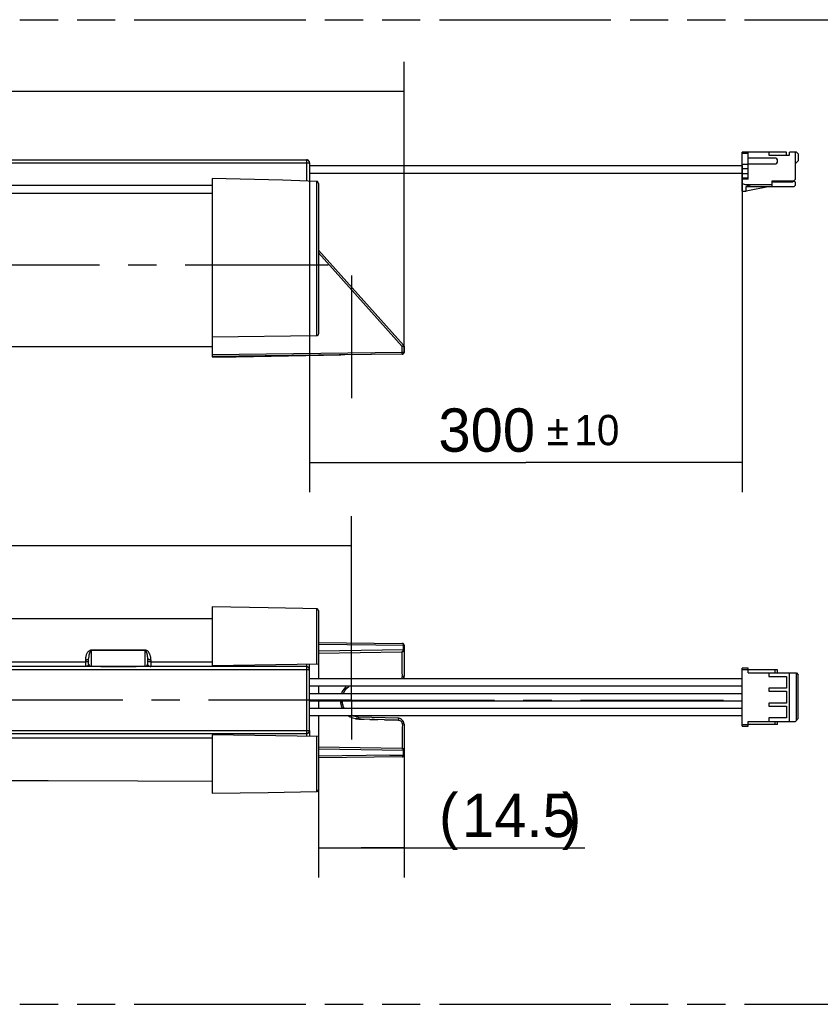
# Model space of a CAD drawing. Header units: millimetres. Extents: x 0 to 210, y 0 to 297.
# Tile 4 of 13: x 90 to 131, y 132 to 182. Entities that reach past the tile are written whole.
import ezdxf
from ezdxf.enums import TextEntityAlignment as Align

# ---------------------------------------------------------------- set-up
doc = ezdxf.new("R2010")
doc.units = ezdxf.units.MM
doc.header["$LTSCALE"] = 19.36
doc.linetypes.add('CENTER', pattern=[0.6, 0.375, -0.075, 0.075, -0.075])
doc.linetypes.add('PHANTOM', pattern=[0.8, 0.45, -0.05, 0.1, -0.05, 0.1, -0.05])
doc.layers.get('0').update_dxf_attribs({"linetype": 'CONTINUOUS'})
for name, color, linetype in [('DEFAULT_3', 7, 'PHANTOM'), ('Z_AXIS', 7, 'CONTINUOUS'), ('Z_DIM_2D', 7, 'CONTINUOUS')]:
    doc.layers.add(name, color=color, linetype=linetype)
doc.styles.add('TEXTSTYLE_3', font='tridonic-metric-print-light.otf')
doc.styles.add('TEXTSTYLE_4', font='gdt', dxfattribs={"width": 0.7})
doc.dimstyles.new('DIMSTYLE_10', dxfattribs={"dimtxt": 2.2, "dimasz": 3.5, "dimexe": 1.5, "dimexo": 0, "dimgap": 0.55, "dimtad": 1, "dimdec": 4, "dimlfac": 3.333333, "dimdsep": 46, "dimtxsty": 'TEXTSTYLE_3', "dimblk": '_FILLED', "dimblk1": '_FILLED', "dimblk2": '_FILLED', "dimcen": 0.09, "dimclrt": 5, "dimadec": 4, "dimazin": 2, "dimtol": 1, "dimtp": 10, "dimtm": 10, "dimtfac": 1, "dimtdec": 4, "dimtofl": 0, "dimtmove": 0, "dimatfit": 3, "dimldrblk": '_FILLED', "dimfxl": 0, "dimtolj": 1, "dimarcsym": 0})
doc.dimstyles.new('DIMSTYLE_2', dxfattribs={"dimtxt": 2.2, "dimasz": 3.5, "dimexe": 1.5, "dimexo": 0, "dimgap": 0.55, "dimtad": 1, "dimdec": 1, "dimlfac": 3.333333, "dimdsep": 46, "dimtxsty": 'TEXTSTYLE_3', "dimblk": '_FILLED', "dimblk1": '_FILLED', "dimblk2": '_FILLED', "dimcen": 0.09, "dimclrt": 5, "dimadec": 4, "dimazin": 2, "dimtol": 1, "dimtp": 3, "dimtm": 3, "dimtfac": 1, "dimtdec": 1, "dimtofl": 0, "dimtmove": 0, "dimatfit": 3, "dimldrblk": '_FILLED', "dimfxl": 0, "dimtolj": 1, "dimarcsym": 0})
doc.dimstyles.new('DIMSTYLE_6', dxfattribs={"dimtxt": 2.2, "dimasz": 3.5, "dimexe": 1.5, "dimexo": 0, "dimgap": 0.55, "dimtad": 1, "dimdec": 1, "dimlfac": 3.333333, "dimdsep": 46, "dimtxsty": 'TEXTSTYLE_3', "dimblk": '_FILLED', "dimblk1": '_FILLED', "dimblk2": '_FILLED', "dimcen": 0.09, "dimclrt": 5, "dimadec": 4, "dimazin": 2, "dimtp": 10, "dimtm": 10, "dimtfac": 1, "dimtdec": 1, "dimtofl": 0, "dimtmove": 0, "dimatfit": 3, "dimldrblk": '_FILLED', "dimfxl": 0, "dimtolj": 1, "dimarcsym": 0})
doc.dimstyles.new('DIMSTYLE_9', dxfattribs={"dimtxt": 2.2, "dimasz": 3.5, "dimexe": 1.5, "dimexo": 0, "dimgap": 0.55, "dimtad": 1, "dimdec": 4, "dimlfac": 3.333333, "dimdsep": 46, "dimtxsty": 'TEXTSTYLE_3', "dimblk": '_FILLED', "dimblk1": '_FILLED', "dimblk2": '_FILLED', "dimcen": 0.09, "dimclrt": 5, "dimadec": 4, "dimazin": 2, "dimtol": 1, "dimtp": 3, "dimtm": 3, "dimtfac": 1, "dimtdec": 4, "dimtofl": 0, "dimtmove": 0, "dimatfit": 3, "dimldrblk": '_FILLED', "dimfxl": 0, "dimtolj": 1, "dimarcsym": 0})

# ---------------------------------------------------------------- blocks, each defined once
blk = doc.blocks.new('*D3')
at = {"layer": 'Z_DIM_2D', "color": 2, "linetype": 'Continuous', "transparency": 16777216}
for p, q in [((62.105, 147.777), (62.105, 157.111)), ((107.105, 149.497), (107.105, 157.111)), ((62.105, 155.611), (84.605, 155.611)), ((107.105, 155.611), (84.605, 155.611))]:
    blk.add_line(p, q, dxfattribs=at)
at = {"layer": 'Z_DIM_2D', "color": 5, "linetype": 'Continuous', "transparency": 16777216}
for s, height, style, p in [('150', 2.2, 'TEXTSTYLE_3', (83.157, 156.161)), ('`', 1.54, 'TEXTSTYLE_4', (86.399, 156.491)), ('3', 1.54, 'TEXTSTYLE_3', (87.846, 156.491))]:
    blk.add_text(s, height=height, dxfattribs=dict(at, style=style)).set_placement(p, align=Align.CENTER)
blk = doc.blocks.new('_FILLED')
at = {"color": 0, "linetype": 'ByBlock'}
blk.add_solid([(0, 0), (-1, 0.125), (-1, -0.125)], dxfattribs=at)
blk = doc.blocks.new('_NONE')
blk = doc.blocks.new('*D7')
at = {"layer": 'Z_DIM_2D', "color": 2, "linetype": 'Continuous', "transparency": 16777216}
for p, q in [((109.769, 145.228), (109.769, 138.773)), ((105.419, 143.236), (105.419, 138.773)), ((105.419, 140.273), (107.594, 140.273)), ((109.769, 140.273), (107.594, 140.273)), ((107.594, 140.273), (118.948, 140.273))]:
    blk.add_line(p, q, dxfattribs=at)
at = {"layer": 'Z_DIM_2D', "color": 5, "linetype": 'Continuous', "transparency": 16777216, "style": 'TEXTSTYLE_3'}
for s, p in [('(', (111.545, 140.823)), ('14.5', (112.712, 140.823)), (')', (117.781, 140.823))]:
    blk.add_text(s, height=2.2, dxfattribs=at).set_placement(p)
blk = doc.blocks.new('*D10')
at = {"layer": 'Z_DIM_2D', "color": 2, "linetype": 'Continuous', "transparency": 16777216}
for p, q in [((59.969, 165.44), (59.969, 180.192)), ((109.769, 165.44), (109.769, 180.192)), ((59.969, 178.692), (84.869, 178.692)), ((109.769, 178.692), (84.869, 178.692))]:
    blk.add_line(p, q, dxfattribs=at)
at = {"layer": 'Z_DIM_2D', "color": 5, "linetype": 'Continuous', "transparency": 16777216}
for s, height, style, p in [('164.5', 2.2, 'TEXTSTYLE_3', (83.421, 179.242)), ('`', 1.54, 'TEXTSTYLE_4', (87.715, 179.572)), ('3', 1.54, 'TEXTSTYLE_3', (89.163, 179.572))]:
    blk.add_text(s, height=height, dxfattribs=dict(at, style=style)).set_placement(p, align=Align.CENTER)
blk = doc.blocks.new('*D12')
at = {"layer": 'Z_DIM_2D', "color": 2, "linetype": 'Continuous', "transparency": 16777216}
for p, q in [((104.969, 174.925), (104.969, 158.341)), ((126.934, 174.925), (126.934, 158.341)), ((104.969, 159.841), (115.951, 159.841)), ((126.934, 159.841), (115.951, 159.841))]:
    blk.add_line(p, q, dxfattribs=at)
at = {"layer": 'Z_DIM_2D', "color": 5, "linetype": 'Continuous', "transparency": 16777216}
for s, height, style, p in [('300', 2.2, 'TEXTSTYLE_3', (113.965, 160.391)), ('`', 1.54, 'TEXTSTYLE_4', (117.57, 160.721)), ('10', 1.54, 'TEXTSTYLE_3', (119.556, 160.721))]:
    blk.add_text(s, height=height, dxfattribs=dict(at, style=style)).set_placement(p, align=Align.CENTER)

msp = doc.modelspace()

# ---------------------------------------------------------------- linework, layer by layer
at = {"color": 7, "linetype": 'Continuous'}
for p, q in [((129.183659, 175.606007), (126.933659, 175.606007)), ((126.933659, 173.626007), (126.933659, 175.606007)), ((127.233659, 174.226007), (127.233659, 175.606007)), ((128.283659, 175.606007), (128.283659, 175.456007)), ((129.183659, 175.456007), (129.183659, 175.606007)), ((129.693659, 175.606007), (129.333659, 175.606007)), ((129.333659, 175.456007), (129.333659, 175.606007)), ((129.633659, 174.226007), (129.633659, 175.606007)), ((129.783659, 175.516007), (129.693659, 175.606007)), ((129.783659, 175.516007), (129.783659, 175.156007)), ((64.91858, 175.217652), (104.81858, 175.217652)), ((104.839052, 175.21548), (104.81858, 175.217652)), ((104.844515, 175.21433), (104.826141, 175.216684)), ((104.863841, 175.207264), (104.844515, 175.21433)), ((104.868945, 175.205601), (104.865617, 175.207091)), ((104.871009, 175.204629), (104.868945, 175.205601)), ((104.870875, 175.204692), (104.870804, 175.204726)), ((104.871009, 175.204629), (104.871806, 175.204244)), ((104.96858, 175.067652), (104.968342, 175.074468)), ((104.96858, 175.067652), (104.96858, 174.131238)), ((128.583659, 175.306007), (127.233659, 175.306007)), ((127.233659, 175.006007), (128.583659, 175.006007)), ((128.283659, 175.456007), (129.333659, 175.456007)), ((129.783659, 175.156007), (129.633659, 175.030142)), ((104.96858, 174.925142), (126.933659, 174.925142)), ((104.96858, 174.535142), (126.933659, 174.535142)), ((127.233659, 174.976007), (126.933659, 174.976007)), ((127.233659, 174.751007), (126.933659, 174.751007)), ((126.933659, 174.526007), (127.233659, 174.526007)), ((127.233659, 174.226007), (126.933659, 174.226007)), ((126.933659, 174.016007), (127.383659, 173.866007)), ((128.433659, 174.136007), (128.433659, 173.866007)), ((129.483659, 174.076007), (128.433659, 174.076007)), ((129.483659, 174.076007), (129.518144, 174.110484)), ((129.518144, 174.110484), (129.534481, 174.126898)), ((129.534481, 174.126898), (129.633659, 174.226007)), ((129.558659, 174.151007), (129.633659, 174.076007)), ((129.633659, 173.926007), (129.633659, 174.076007)), ((126.933659, 173.626007), (127.143659, 173.626007)), ((127.113659, 173.956007), (128.433659, 173.956007)), ((128.343659, 173.866007), (127.143659, 173.626007)), ((127.143659, 173.866007), (129.573659, 173.866007)), ((127.143659, 173.626007), (127.143659, 173.866007)), ((129.633659, 173.926007), (129.573659, 173.866007)), ((100.01858, 151.90794), (69.71858, 151.90794)), ((95.233644, 150.299139), (93.90458, 150.293376)), ((96.142927, 150.296565), (95.233644, 150.299139)), ((96.60458, 150.293376), (96.142927, 150.296565)), ((93.675964, 149.50057), (93.66315, 149.492807)), ((93.687123, 149.508606), (93.666965, 149.494961)), ((93.746057, 149.584763), (93.735792, 149.56377)), ((93.752405, 149.605722), (93.746057, 149.584763)), ((93.751508, 149.602227), (93.748014, 149.590011)), ((93.75458, 149.626197), (93.752405, 149.605722)), ((93.754579, 149.626443), (93.75458, 149.898724)), ((93.75467, 149.909596), (93.75458, 149.898724)), ((93.77265, 149.562391), (93.776951, 149.555784)), ((93.852074, 149.501104), (93.86333, 149.498159)), ((96.658927, 149.500975), (96.673629, 149.507226)), ((96.754457, 149.621252), (96.754647, 149.629781)), ((96.75458, 149.626197), (96.75458, 149.898736)), ((96.757875, 149.600268), (96.75458, 149.626197)), ((96.754647, 149.629781), (96.754683, 149.630613)), ((96.85231, 149.489099), (96.826562, 149.504469)), ((104.96858, 146.227682), (104.96858, 149.618342)), ((104.81858, 149.476197), (64.91858, 149.476197)), ((93.602148, 149.476229), (93.599666, 149.476329)), ((93.62506, 149.478373), (93.60458, 149.476197)), ((93.625241, 149.478413), (93.614662, 149.476741)), ((93.646008, 149.484718), (93.62506, 149.478373)), ((93.63741, 149.481637), (93.625241, 149.478413)), ((93.650335, 149.486517), (93.63741, 149.481637)), ((93.666965, 149.494961), (93.646008, 149.484718)), ((93.86333, 149.498159), (93.875365, 149.495872)), ((96.878643, 149.479495), (96.85231, 149.489099)), ((96.878602, 149.479499), (96.90458, 149.476197)), ((96.90458, 149.476197), (96.906615, 149.476219)), ((104.839052, 149.474024), (104.81858, 149.476197)), ((104.844566, 149.472894), (104.826085, 149.475243)), ((104.870887, 149.463321), (104.844566, 149.472894)), ((104.88072, 149.4582), (104.871219, 149.463124)), ((104.896646, 149.447977), (104.871219, 149.463124)), ((104.916876, 149.43121), (104.904212, 149.442262)), ((104.965281, 149.352168), (104.955715, 149.378481)), ((104.96858, 149.326197), (104.965281, 149.352168)), ((127.233659, 149.39694), (126.933659, 149.39694)), ((126.933659, 146.45694), (126.933659, 149.39694)), ((127.233659, 149.15694), (127.233659, 149.39694)), ((128.733659, 149.30694), (127.233659, 149.30694)), ((127.233659, 149.15694), (129.693659, 149.15694)), ((128.283659, 149.15694), (128.283659, 148.97694)), ((128.733659, 149.15694), (128.733659, 149.30694)), ((129.333659, 146.69694), (129.333659, 149.15694)), ((129.693659, 149.15694), (129.783659, 149.06694)), ((129.693659, 146.75694), (129.693659, 149.15694)), ((129.783659, 146.84694), (129.783659, 149.06694)), ((104.96858, 148.87194), (126.933659, 148.87194)), ((128.283659, 148.97694), (129.183659, 148.97694)), ((129.183659, 148.97694), (129.183659, 148.37694)), ((126.933659, 148.48194), (104.96858, 148.48194)), ((104.96858, 148.12194), (126.933659, 148.12194)), ((129.183659, 148.37694), (128.283659, 148.37694)), ((128.283659, 148.37694), (128.283659, 148.22694)), ((128.283659, 148.22694), (129.183659, 148.22694)), ((129.183659, 148.22694), (129.183659, 147.62694)), ((126.933659, 147.73194), (104.96858, 147.73194)), ((129.183659, 147.62694), (128.283659, 147.62694)), ((128.283659, 147.62694), (128.283659, 147.47694)), ((104.96858, 147.37194), (126.933659, 147.37194)), ((128.283659, 147.47694), (129.183659, 147.47694)), ((129.183659, 147.47694), (129.183659, 146.87694)), ((126.933659, 146.98194), (104.96858, 146.98194)), ((127.233659, 146.69694), (129.633659, 146.69694)), ((127.233659, 146.45694), (127.233659, 146.69694)), ((128.733659, 146.54694), (127.233659, 146.54694)), ((129.183659, 146.87694), (128.283659, 146.87694)), ((128.283659, 146.87694), (128.283659, 146.69694)), ((128.733659, 146.54694), (128.733659, 146.69694)), ((129.783659, 146.84694), (129.633659, 146.69694)), ((64.91858, 146.077682), (104.81858, 146.077682)), ((104.874559, 146.092474), (104.876553, 146.093509)), ((104.876553, 146.093509), (104.878999, 146.09483)), ((104.878246, 146.094418), (104.879391, 146.095047)), ((104.879391, 146.095047), (104.881773, 146.096393)), ((104.892513, 146.103111), (104.879672, 146.095202)), ((104.881773, 146.096393), (104.884708, 146.098128)), ((104.885242, 146.098444), (104.889482, 146.101105)), ((104.888942, 146.100756), (104.892513, 146.103111)), ((104.96526, 146.201744), (104.968552, 146.225355)), ((104.96858, 146.227682), (104.965446, 146.203082)), ((104.968552, 146.225355), (104.96858, 146.227682)), ((104.96858, 146.177514), (104.96858, 145.935537)), ((126.933659, 146.45694), (127.233659, 146.45694)), ((86.776648, 143.696187), (91.695162, 143.690887)), ((91.695162, 143.690887), (96.247789, 143.680633)), ((96.247789, 143.680633), (100.01858, 143.668201))]:
    msp.add_line(p, q, dxfattribs=at)
at = {"color": 9, "linetype": 'Continuous'}
for p, q in [((126.933659, 175.546007), (127.233659, 175.546007)), ((64.76858, 175.067652), (104.96858, 175.067652)), ((104.81858, 175.217652), (104.81858, 174.136249)), ((105.330151, 174.119159), (105.330151, 166.277443)), ((127.233659, 174.286007), (126.933659, 174.286007)), ((129.543659, 174.136007), (128.433659, 174.136007)), ((100.01858, 173.912214), (69.71858, 173.912214)), ((91.527924, 173.505272), (78.227932, 173.505277)), ((100.01858, 173.510495), (91.527924, 173.505272)), ((84.887043, 165.741855), (100.01858, 165.738231)), ((109.679679, 165.737296), (109.703258, 165.758516)), ((109.76858, 165.737296), (109.679679, 165.737296)), ((109.703258, 165.758516), (109.725094, 165.778347)), ((109.725094, 165.778347), (109.740342, 165.79233)), ((109.740342, 165.79233), (109.744317, 165.796029)), ((109.744317, 165.796029), (109.745641, 165.797319)), ((109.723168, 165.439985), (109.756547, 165.43985)), ((109.756547, 165.43985), (109.76858, 165.439723)), ((105.33015, 152.412853), (105.330156, 149.624654)), ((105.41858, 150.621776), (108.329089, 150.582273)), ((108.329089, 150.582273), (109.74563, 150.568908)), ((109.691465, 150.656918), (109.679679, 150.658901)), ((109.745343, 150.406142), (109.74563, 150.568908)), ((109.757834, 150.56887), (109.74563, 150.568908)), ((109.765797, 150.568889), (109.757834, 150.56887)), ((109.76858, 150.568908), (109.767873, 150.568902)), ((93.90458, 149.476197), (93.90458, 150.333156)), ((93.90458, 150.333156), (96.60458, 150.333156)), ((96.60458, 150.333156), (96.60458, 149.476197)), ((96.753776, 150.260649), (96.76885, 150.244986)), ((109.752256, 150.325615), (105.41858, 150.257562)), ((109.744678, 150.309841), (109.745641, 150.325537)), ((109.745641, 150.325537), (109.745343, 150.406142)), ((69.71858, 149.715072), (93.60458, 149.715072)), ((93.60458, 149.476197), (93.60458, 149.824396)), ((93.751283, 149.885875), (93.75458, 149.898724)), ((96.763059, 149.878185), (96.773321, 149.86778)), ((96.90458, 149.824396), (96.90458, 149.476197)), ((96.90458, 149.715072), (100.01858, 149.715072)), ((104.81858, 149.615724), (104.818579, 145.938155)), ((64.76858, 149.326197), (104.96858, 149.326197)), ((126.933659, 149.33694), (127.233659, 149.33694)), ((128.583659, 149.30694), (128.583659, 149.15694)), ((109.679965, 148.99919), (109.76858, 148.999186)), ((109.475873, 146.780602), (109.475497, 146.764637)), ((109.476031, 146.854654), (109.476432, 146.85459)), ((109.476433, 146.85459), (109.476063, 146.854652)), ((109.76858, 146.554693), (109.679978, 146.554691)), ((127.233659, 146.51694), (126.933659, 146.51694)), ((128.583659, 146.69694), (128.583659, 146.54694)), ((64.76858, 146.227682), (104.96858, 146.227682)), ((100.01858, 145.841103), (84.879097, 145.844509)), ((105.330151, 145.929226), (105.330142, 143.14108)), ((105.41858, 145.296317), (109.745641, 145.228356)), ((109.731869, 145.28311), (109.72584, 145.292532)), ((109.744544, 145.108951), (109.744407, 145.149262)), ((109.745641, 144.984971), (109.744544, 145.108951)), ((109.768437, 145.228342), (109.767731, 145.22816)), ((109.038341, 144.979405), (105.41858, 144.932104)), ((109.038341, 144.979405), (109.752215, 144.985001)), ((109.740342, 144.953165), (109.744317, 144.969103)), ((109.744317, 144.969103), (109.745641, 144.984971)), ((109.767876, 144.984977), (109.76858, 144.984971))]:
    msp.add_line(p, q, dxfattribs=at)
at = {"color": 6, "linetype": 'Continuous'}
for p, q in [((105.41858, 174.020175), (105.41858, 166.393552)), ((109.744466, 165.798678), (105.41858, 170.631691)), ((109.679679, 165.737296), (105.41858, 170.497972)), ((105.330151, 166.277443), (100.01858, 166.210754)), ((109.744432, 165.798716), (109.744714, 165.798383)), ((109.745641, 165.797319), (109.744544, 165.798591)), ((109.744714, 165.798383), (109.745641, 165.797319)), ((109.746079, 165.796865), (109.74534, 165.797706)), ((109.745641, 165.797319), (109.752334, 165.788746)), ((109.752334, 165.788746), (109.757844, 165.779531)), ((109.766064, 165.757655), (109.766898, 165.753872)), ((109.767876, 165.747946), (109.76858, 165.737296)), ((109.768461, 165.743308), (109.768373, 165.74448)), ((109.76858, 165.737296), (109.76858, 165.439723)), ((100.01858, 165.321684), (109.679679, 165.439727)), ((108.114732, 165.330843), (100.01858, 165.231691)), ((100.01858, 165.205226), (100.18382, 165.206593)), ((100.18382, 165.206593), (101.252945, 165.218282)), ((101.252945, 165.218282), (106.565277, 165.306091)), ((109.67774, 165.349612), (106.479019, 165.304563)), ((109.675633, 165.349531), (109.68094, 165.349745)), ((109.676327, 165.349571), (109.675633, 165.349531)), ((109.678548, 165.349759), (109.676327, 165.349571)), ((109.677774, 165.349614), (109.679465, 165.34967)), ((109.679541, 165.349673), (109.679777, 165.349687)), ((109.679679, 165.349729), (109.695536, 165.351714)), ((109.691976, 165.350777), (109.697095, 165.351757)), ((109.697095, 165.351757), (109.706139, 165.354319)), ((109.741846, 165.377093), (109.756527, 165.39622)), ((109.758494, 165.399704), (109.760783, 165.404366)), ((109.766755, 165.42392), (109.767251, 165.426268)), ((109.766942, 165.4234), (109.76858, 165.439723)), ((109.768345, 165.433482), (109.768457, 165.435191)), ((102.863672, 152.462768), (100.01858, 152.506722)), ((100.01858, 152.506722), (100.01858, 149.53194)), ((105.41858, 152.323169), (105.41858, 148.87194)), ((105.41858, 150.710963), (109.679679, 150.658901)), ((109.695493, 150.656877), (109.679679, 150.658901)), ((109.697628, 150.65633), (109.69093, 150.65783)), ((109.711337, 150.651284), (109.696805, 150.656413)), ((109.711767, 150.651082), (109.709664, 150.652044)), ((109.726751, 150.642257), (109.711621, 150.651118)), ((109.716496, 150.648664), (109.719289, 150.647101)), ((109.727647, 150.641617), (109.721658, 150.645665)), ((109.740749, 150.630322), (109.726945, 150.642092)), ((109.752513, 150.616179), (109.741035, 150.629977)), ((109.764993, 150.591224), (109.761269, 150.600882)), ((109.76858, 150.568908), (109.766919, 150.583274)), ((109.76858, 150.568908), (109.76858, 148.999186)), ((105.41858, 150.168604), (109.647505, 150.235038)), ((109.680425, 149.449917), (109.679994, 150.238782)), ((109.76806, 150.315459), (109.76858, 150.325537)), ((100.01858, 149.53194), (105.41858, 149.626197)), ((109.6798, 149.211358), (109.680425, 149.449917)), ((109.754295, 148.915037), (109.736426, 148.87194)), ((109.765009, 148.957928), (109.754293, 148.91505)), ((109.76858, 148.999186), (109.765101, 148.958991)), ((105.41858, 148.48194), (105.41858, 148.12194)), ((105.41858, 147.73194), (105.41858, 147.37194)), ((106.622202, 147.73194), (106.629127, 147.644164)), ((106.629127, 147.644164), (106.632839, 147.622411)), ((106.659927, 147.514105), (106.629132, 147.644159)), ((106.632839, 147.622411), (106.631141, 147.63195)), ((106.632839, 147.622411), (106.65992, 147.514114)), ((106.576776, 147.480174), (106.621884, 147.37194)), ((105.41858, 146.98194), (105.41858, 143.230342)), ((107.207455, 146.95515), (107.145673, 146.98194)), ((107.167814, 146.870666), (107.31265, 146.835699)), ((107.336326, 146.920989), (107.207455, 146.95515)), ((107.296149, 146.834422), (107.319507, 146.83549)), ((107.300665, 146.833975), (107.296604, 146.834375)), ((107.314471, 146.832682), (107.300665, 146.833975)), ((107.319507, 146.83549), (107.312136, 146.832727)), ((107.31265, 146.835699), (107.319348, 146.834549)), ((107.328954, 146.831402), (107.314471, 146.832682)), ((107.319348, 146.834549), (107.464947, 146.817298)), ((107.349692, 146.82967), (107.328954, 146.831402)), ((107.336319, 146.92099), (107.465887, 146.907238)), ((107.425821, 146.909289), (107.336326, 146.920989)), ((107.371516, 146.82795), (107.349692, 146.82967)), ((107.399052, 146.825907), (107.371516, 146.82795)), ((107.432816, 146.823564), (107.399052, 146.825907)), ((107.470122, 146.821153), (107.432816, 146.823564)), ((107.464947, 146.817298), (107.603541, 146.810759)), ((109.476432, 146.85459), (107.465887, 146.907238)), ((107.471899, 146.907107), (107.466487, 146.907223)), ((107.515702, 146.818425), (107.470122, 146.821153)), ((107.548918, 146.816583), (107.515702, 146.818425)), ((107.591637, 146.81467), (107.548918, 146.816583)), ((108.034367, 146.797097), (107.591637, 146.81467)), ((107.603541, 146.810759), (107.743975, 146.807145)), ((108.269928, 146.791064), (108.138342, 146.794666)), ((108.780456, 146.78098), (108.429552, 146.787415)), ((109.491564, 146.853696), (109.476432, 146.85459)), ((109.517655, 146.849934), (109.491564, 146.853696)), ((109.512764, 146.850864), (109.503654, 146.852315)), ((109.524039, 146.848619), (109.512764, 146.850864)), ((109.558524, 146.838712), (109.518233, 146.849775)), ((109.536921, 146.845457), (109.524039, 146.848619)), ((109.551405, 146.841145), (109.538164, 146.845087)), ((109.566745, 146.835699), (109.551405, 146.841145)), ((109.552332, 146.840816), (109.558524, 146.838712)), ((109.76858, 146.554693), (109.76858, 144.984971)), ((105.41858, 145.927682), (100.01858, 146.02194)), ((100.01858, 146.02194), (100.01858, 143.047165)), ((109.67987, 145.936461), (109.679993, 145.315098)), ((109.647505, 145.318842), (105.41858, 145.385275)), ((109.720145, 145.303796), (109.7124, 145.306423)), ((109.767864, 145.238113), (109.768437, 145.228342)), ((109.768576, 145.228991), (109.76858, 145.228114)), ((109.679679, 144.894978), (105.41858, 144.842916)), ((109.695772, 144.897069), (109.679679, 144.894978)), ((109.695801, 144.897029), (109.691356, 144.896098)), ((109.711792, 144.902803), (109.695772, 144.897069)), ((109.765505, 144.962525), (109.76858, 144.984971)), ((100.01858, 143.047165), (102.8636, 143.094197)), ((102.8636, 143.094197), (105.330142, 143.14108))]:
    msp.add_line(p, q, dxfattribs=at)
at = {"color": 7, "linetype": 'Continuous'}
for points in [[(104.949783, 175.130113), (104.936102, 175.150305), (104.919694, 175.16887), (104.901127, 175.185256), (104.880964, 175.198901), (104.859998, 175.209141), (104.839052, 175.21548)], [(104.892385, 175.192403), (104.890309, 175.193774), (104.888405, 175.194996), (104.886649, 175.196092), (104.885031, 175.197076), (104.883534, 175.197966), (104.882148, 175.198771), (104.880861, 175.199504), (104.879664, 175.200172), (104.878548, 175.200783), (104.877506, 175.201344), (104.87653, 175.201861), (104.875615, 175.202338), (104.874755, 175.202779), (104.873946, 175.203189), (104.873166, 175.203578)], [(104.945623, 175.138132), (104.939291, 175.147362), (104.933058, 175.155397), (104.927089, 175.162324), (104.921822, 175.167916), (104.917138, 175.172529), (104.913009, 175.176344), (104.909321, 175.179568), (104.905888, 175.182421), (104.902736, 175.184924), (104.89981, 175.18715), (104.897118, 175.189119), (104.894649, 175.19086)], [(104.962559, 175.10306), (104.959738, 175.110822), (104.956008, 175.119415), (104.951358, 175.128508), (104.945623, 175.138132)], [(104.96858, 175.067652), (104.966404, 175.088139), (104.960054, 175.109108), (104.949783, 175.130113)], [(104.96741, 175.082943), (104.966239, 175.089446), (104.964697, 175.095902)], [(93.797465, 150.166041), (93.792035, 150.149488), (93.786728, 150.13191), (93.781651, 150.113523), (93.776841, 150.094255), (93.772335, 150.073966), (93.768211, 150.052626), (93.764559, 150.03022), (93.761399, 150.006474), (93.75877, 149.981735), (93.756649, 149.955421), (93.755147, 149.9271), (93.75467, 149.909596)], [(93.855549, 150.269934), (93.846821, 150.259593), (93.838606, 150.248729), (93.830636, 150.236861), (93.823162, 150.224344), (93.816016, 150.210974), (93.809369, 150.196847), (93.803233, 150.181927), (93.797465, 150.166041)], [(93.90458, 150.293376), (93.889686, 150.291638), (93.876578, 150.286811), (93.865345, 150.27938), (93.855549, 150.269934)], [(96.712274, 150.164632), (96.706518, 150.180702), (96.700529, 150.195373), (96.694192, 150.20893), (96.687464, 150.221831), (96.680389, 150.23424), (96.672536, 150.246518), (96.663542, 150.258557), (96.653207, 150.2702), (96.642186, 150.280401), (96.630525, 150.28783), (96.617611, 150.29205), (96.60458, 150.293376)], [(96.737651, 150.069805), (96.733308, 150.089835), (96.728515, 150.109534), (96.723346, 150.128734), (96.717854, 150.147335), (96.712274, 150.164632)], [(96.752455, 149.956702), (96.750374, 149.982329), (96.747874, 150.005838), (96.744931, 150.028122), (96.741541, 150.049261), (96.737651, 150.069805)], [(93.733474, 149.559907), (93.723637, 149.545566), (93.7127, 149.532363), (93.700908, 149.520371), (93.688605, 149.509769), (93.67744, 149.501644)], [(93.735792, 149.56377), (93.722116, 149.543584), (93.705701, 149.525005), (93.687123, 149.508606)], [(93.748014, 149.590011), (93.741676, 149.574813), (93.733474, 149.559907)], [(93.75458, 149.626197), (93.755021, 149.617223), (93.756161, 149.608203), (93.757771, 149.599729), (93.759796, 149.591674), (93.762287, 149.583879), (93.765254, 149.576444), (93.768725, 149.569274), (93.77265, 149.562391)], [(93.776951, 149.555784), (93.781597, 149.549421), (93.786563, 149.543289), (93.791813, 149.53748), (93.797477, 149.531943), (93.803492, 149.526742), (93.810083, 149.521771), (93.817391, 149.517054), (93.82508, 149.512654), (93.833188, 149.508469), (93.842042, 149.504586), (93.852074, 149.501104)], [(96.60458, 149.493599), (96.617339, 149.494053), (96.63839, 149.496156), (96.658927, 149.500975)], [(96.675325, 149.507947), (96.687192, 149.513271), (96.69445, 149.517591), (96.700637, 149.521944), (96.70608, 149.52612), (96.710881, 149.530262), (96.715323, 149.534559), (96.719522, 149.538973), (96.723644, 149.543689)], [(96.723644, 149.543689), (96.727592, 149.548619), (96.731334, 149.553776), (96.734659, 149.55878), (96.737555, 149.563527), (96.739975, 149.56791), (96.742022, 149.572012), (96.743885, 149.576144), (96.745568, 149.580285), (96.747161, 149.584654), (96.748619, 149.58913), (96.749917, 149.593617), (96.751062, 149.598114), (96.752055, 149.602611)], [(96.752055, 149.602611), (96.752897, 149.607137), (96.753587, 149.611726)], [(96.75458, 149.898736), (96.753988, 149.928132), (96.752455, 149.956702)], [(96.753587, 149.611726), (96.754114, 149.616409), (96.754457, 149.621252)], [(96.826562, 149.504469), (96.80293, 149.524579), (96.782778, 149.548192), (96.767475, 149.573944), (96.757875, 149.600268)], [(93.875365, 149.495872), (93.889154, 149.494325), (93.90458, 149.493599)], [(104.849098, 149.471686), (104.83878, 149.474183), (104.829633, 149.475583), (104.822804, 149.476107), (104.81858, 149.476197)], [(104.880964, 149.457446), (104.859998, 149.467686), (104.839052, 149.474024)], [(104.870021, 149.463745), (104.859396, 149.468254), (104.849098, 149.471686)], [(104.904212, 149.442262), (104.891988, 149.451233), (104.88072, 149.4582)], [(104.949783, 149.388658), (104.936102, 149.40885), (104.919694, 149.427415), (104.901127, 149.443801), (104.880964, 149.457446)], [(104.955715, 149.378481), (104.940376, 149.404241), (104.920272, 149.427871), (104.896646, 149.447977)], [(104.96858, 149.326197), (104.966404, 149.346684), (104.960054, 149.367653), (104.949783, 149.388658)], [(104.81858, 146.077682), (104.844528, 146.081005), (104.870826, 146.090619)], [(104.870802, 146.090611), (104.874852, 146.092619), (104.878246, 146.094418)], [(104.870826, 146.090619), (104.896565, 146.105999), (104.920182, 146.12612), (104.940289, 146.149733)], [(104.889482, 146.101105), (104.894795, 146.104682), (104.900764, 146.109037), (104.907097, 146.114073), (104.913557, 146.119686), (104.91985, 146.125666), (104.925948, 146.132006), (104.931743, 146.138607), (104.937223, 146.145459), (104.942352, 146.152526), (104.9471, 146.159778)], [(104.940289, 146.149733), (104.955653, 146.175458), (104.96526, 146.201744)], [(104.9471, 146.159778), (104.951439, 146.167184), (104.955337, 146.174698), (104.958767, 146.182283), (104.961699, 146.189877), (104.964114, 146.197418)], [(104.964114, 146.197418), (104.966006, 146.204874), (104.967428, 146.212548), (104.968227, 146.219374), (104.968476, 146.223205), (104.96858, 146.227682)]]:
    msp.add_lwpolyline(points, dxfattribs=at)
at = {"color": 6, "linetype": 'Continuous'}
for points in [[(100.01858, 174.258257), (100.018546, 165.217064), (100.01858, 165.208227), (100.018626, 165.205226)], [(105.330151, 174.119159), (104.47282, 174.147799), (103.604292, 174.173423), (100.01858, 174.258257)], [(105.41858, 174.020175), (105.415167, 174.047708), (105.406848, 174.071147), (105.393271, 174.090789), (105.375493, 174.105738), (105.35457, 174.115095), (105.330151, 174.119159)], [(105.41858, 170.631691), (105.418641, 170.633292), (105.41858, 170.633917)], [(105.41858, 166.393552), (105.416459, 166.370895), (105.411844, 166.349639), (105.404859, 166.330457), (105.395403, 166.313453), (105.383104, 166.298826), (105.36805, 166.287547), (105.350418, 166.280286), (105.330151, 166.277443)], [(109.754931, 165.78514), (109.752993, 165.788052), (109.751059, 165.79073), (109.749563, 165.792673), (109.748399, 165.794121), (109.74763, 165.79505), (109.747076, 165.795707)], [(109.752334, 165.788746), (109.752988, 165.787772), (109.756271, 165.782419), (109.75844, 165.778368)], [(109.762485, 165.769585), (109.758035, 165.779433), (109.752427, 165.788694)], [(109.765095, 165.762459), (109.764033, 165.765882), (109.762826, 165.769281), (109.761629, 165.772287), (109.760407, 165.775065), (109.759194, 165.777593), (109.757922, 165.78004), (109.756511, 165.78255)], [(109.760298, 165.774468), (109.762102, 165.77018), (109.763683, 165.765856)], [(109.762426, 165.769345), (109.765806, 165.758699), (109.767876, 165.747946)], [(109.768268, 165.74567), (109.768144, 165.746888), (109.767999, 165.74816), (109.767825, 165.749509), (109.767619, 165.750936), (109.767361, 165.752536), (109.767033, 165.75435), (109.76659, 165.756531), (109.76594, 165.759321), (109.765095, 165.762459)], [(109.767549, 165.750205), (109.768062, 165.746378), (109.768378, 165.742916), (109.768521, 165.740315), (109.768572, 165.738362), (109.76858, 165.737296)], [(109.768682, 165.737296), (109.768653, 165.739228), (109.768598, 165.740856), (109.768538, 165.74208)], [(109.679679, 165.349732), (109.701851, 165.353046), (109.706096, 165.354394)], [(109.695536, 165.351714), (109.711416, 165.357266), (109.726849, 165.366331), (109.74084, 165.37835)], [(109.706096, 165.354394), (109.722888, 165.362228), (109.741846, 165.377093)], [(109.739909, 165.375146), (109.742134, 165.377345), (109.744646, 165.380006), (109.747432, 165.383206), (109.750326, 165.386856)], [(109.74084, 165.37835), (109.752568, 165.392541), (109.761374, 165.408049)], [(109.750326, 165.386856), (109.753212, 165.390893), (109.755975, 165.395228)], [(109.756527, 165.39622), (109.765509, 165.417411), (109.766942, 165.4234)], [(109.766758, 165.423934), (109.766751, 165.42388), (109.761362, 165.407973)], [(109.762864, 165.409323), (109.764582, 165.414215), (109.76549, 165.417367)], [(109.765909, 165.418824), (109.766819, 165.422724), (109.767301, 165.425223)], [(109.76858, 165.439723), (109.768266, 165.432568), (109.766937, 165.423391)], [(109.76858, 165.439723), (109.767601, 165.428194), (109.767251, 165.426268)], [(109.767301, 165.425223), (109.767575, 165.426869), (109.767736, 165.427937), (109.767834, 165.428638), (109.767916, 165.42927), (109.76799, 165.429864), (109.768069, 165.430544), (109.768154, 165.431339)], [(109.768535, 165.436978), (109.768572, 165.438568), (109.76858, 165.439723)], [(105.33015, 152.412853), (104.621607, 152.429158), (102.863672, 152.462768)], [(105.418583, 152.322962), (105.418476, 152.326248), (105.418227, 152.329708), (105.417813, 152.333363), (105.417224, 152.337129), (105.416461, 152.340927), (105.415515, 152.344764), (105.414382, 152.348625), (105.413058, 152.352498), (105.411539, 152.356367), (105.409822, 152.360221), (105.407908, 152.364044), (105.405794, 152.367824), (105.403482, 152.371545), (105.400972, 152.375196), (105.398267, 152.378761), (105.395364, 152.382233), (105.392261, 152.385603), (105.388958, 152.388857), (105.385453, 152.391981), (105.381744, 152.39496), (105.37783, 152.397776), (105.373712, 152.400412), (105.369387, 152.402852), (105.364864, 152.405072), (105.36015, 152.407052), (105.355258, 152.408772), (105.350198, 152.410216), (105.344987, 152.411367), (105.339638, 152.412212), (105.334174, 152.412741), (105.33015, 152.412923)], [(109.69093, 150.65783), (109.685025, 150.658623), (109.679681, 150.658901)], [(109.710367, 150.65173), (109.704273, 150.654218), (109.699063, 150.655874)], [(109.716496, 150.648664), (109.715257, 150.649342), (109.710618, 150.651608)], [(109.712044, 150.65095), (109.715288, 150.649326), (109.717175, 150.648307)], [(109.745994, 150.624641), (109.740037, 150.631052), (109.733904, 150.636688), (109.727647, 150.641617)], [(109.761269, 150.600882), (109.756749, 150.609588), (109.751594, 150.617512), (109.745994, 150.624641)], [(109.766748, 150.584745), (109.76135, 150.600656), (109.752873, 150.615545)], [(109.768579, 150.568637), (109.767611, 150.580414), (109.765222, 150.590279)], [(109.647529, 150.234627), (109.653052, 150.235072), (109.658532, 150.235577), (109.66398, 150.236142), (109.669379, 150.236832), (109.674713, 150.237713), (109.679994, 150.238782)], [(109.712422, 150.247419), (109.701785, 150.244387), (109.696385, 150.24288), (109.690944, 150.241423), (109.685484, 150.240049), (109.679994, 150.238782)], [(109.712397, 150.247463), (109.720902, 150.250259), (109.728517, 150.253561), (109.735244, 150.257364), (109.741093, 150.26164), (109.746111, 150.266327), (109.750369, 150.27137)], [(109.750369, 150.27137), (109.755899, 150.278956), (109.76043, 150.287326), (109.763962, 150.296286), (109.766511, 150.305682), (109.76806, 150.315459)], [(109.750441, 150.271353), (109.755773, 150.279294), (109.760268, 150.28785)], [(109.763877, 150.296972), (109.766491, 150.30643), (109.768057, 150.315974)], [(109.679965, 148.99919), (109.681387, 149.068353), (109.680448, 149.137971), (109.6798, 149.211358)], [(109.679965, 148.999192), (109.672377, 148.956556), (109.659729, 148.916293), (109.642201, 148.88137), (109.634873, 148.87194)], [(109.736222, 148.87194), (109.739603, 148.878353), (109.750548, 148.904277), (109.759322, 148.931798), (109.765103, 148.959003)], [(109.765491, 148.960827), (109.768437, 148.991112), (109.76858, 148.999186)], [(106.83677, 148.48194), (106.806455, 148.454952), (106.711369, 148.339206), (106.632841, 148.207669), (106.597759, 148.12194)], [(106.693121, 148.12194), (106.71038, 148.164668), (106.779283, 148.280482), (106.86477, 148.383305), (106.966142, 148.471566), (106.982667, 148.48194)], [(106.532922, 147.73194), (106.541494, 147.625893), (106.576776, 147.480174)], [(106.631141, 147.63195), (106.624895, 147.674476), (106.620807, 147.716819), (106.620102, 147.73194)], [(106.72065, 147.37194), (106.710382, 147.389198), (106.659927, 147.514105)], [(106.9444, 146.98194), (107.037272, 146.924268), (107.167814, 146.870666)], [(108.034367, 146.797097), (108.176389, 146.792866), (108.441175, 146.786804)], [(108.774792, 146.781045), (108.872903, 146.778886), (108.966983, 146.776181), (109.057813, 146.772846), (109.146502, 146.770775), (109.233681, 146.771056), (109.318273, 146.772121), (109.399326, 146.772578), (109.475501, 146.764659)], [(109.475501, 146.764659), (109.517958, 146.755549), (109.55725, 146.742316), (109.591703, 146.72442), (109.620424, 146.700781), (109.642947, 146.671516), (109.660173, 146.63689), (109.672577, 146.596982), (109.679984, 146.55469)], [(109.503654, 146.852315), (109.495657, 146.853316), (109.488279, 146.854009)], [(109.491564, 146.853696), (109.495678, 146.853285), (109.501123, 146.852632)], [(109.711612, 146.723399), (109.680511, 146.760944), (109.64382, 146.793071), (109.603064, 146.818999), (109.558524, 146.838712)], [(109.720352, 146.710465), (109.707305, 146.729474), (109.693222, 146.747124), (109.678269, 146.763302), (109.662633, 146.777943), (109.646562, 146.791059), (109.630257, 146.802711), (109.613864, 146.812981), (109.597664, 146.821867), (109.58202, 146.829357), (109.566745, 146.835699)], [(109.679984, 146.55469), (109.682755, 146.483073), (109.680036, 146.412412), (109.67934, 146.339976)], [(109.76858, 146.554693), (109.76501, 146.595956), (109.754299, 146.638829), (109.736396, 146.682012), (109.711612, 146.723399)], [(109.758933, 146.623598), (109.751594, 146.646822), (109.742663, 146.668967), (109.732179, 146.690268), (109.720352, 146.710465)], [(109.76858, 146.554693), (109.767806, 146.573669), (109.764453, 146.599245), (109.758933, 146.623598)], [(109.67934, 146.339976), (109.680483, 146.188712), (109.680526, 146.109009), (109.67987, 145.936461)], [(109.647505, 145.318842), (109.653031, 145.318663), (109.65852, 145.318302), (109.663967, 145.317763), (109.669366, 145.317048), (109.67471, 145.316159), (109.679993, 145.315098)], [(109.696415, 145.310995), (109.690972, 145.312452), (109.68549, 145.313805), (109.679993, 145.315098)], [(109.7124, 145.306423), (109.707151, 145.307978), (109.696415, 145.310995)], [(109.73409, 145.297063), (109.727386, 145.300675), (109.720145, 145.303796)], [(109.750397, 145.282492), (109.745629, 145.288004), (109.740189, 145.292868), (109.73409, 145.297063)], [(109.763976, 145.257602), (109.760456, 145.26656), (109.755933, 145.274923), (109.750397, 145.282492)], [(109.750428, 145.282545), (109.755743, 145.27461), (109.760179, 145.266098)], [(109.763703, 145.257102), (109.766276, 145.247735), (109.767864, 145.238113)], [(109.76858, 145.228342), (109.768061, 145.238429), (109.766516, 145.248208)], [(109.697281, 144.897609), (109.702085, 144.898327), (109.723168, 144.907542), (109.741991, 144.922329)], [(109.740783, 144.923577), (109.72703, 144.91181), (109.711792, 144.902803)], [(109.76858, 144.984971), (109.766677, 144.968813), (109.761172, 144.952817), (109.752368, 144.937478), (109.740783, 144.923577)], [(109.741991, 144.922329), (109.756547, 144.94133), (109.765505, 144.962525)], [(105.330143, 143.141211), (105.335031, 143.141448), (105.342824, 143.142322), (105.350373, 143.143794), (105.35763, 143.145847), (105.364557, 143.148455), (105.371123, 143.151587), (105.377287, 143.155192), (105.383015, 143.159214), (105.388298, 143.1636), (105.393126, 143.168291), (105.397498, 143.173233), (105.401415, 143.178369), (105.404885, 143.183648), (105.40792, 143.18902), (105.410529, 143.194429), (105.412728, 143.199828), (105.414531, 143.205153), (105.415963, 143.21036), (105.417039, 143.215353), (105.417803, 143.220124), (105.41827, 143.224381), (105.418498, 143.227811), (105.418583, 143.230514)]]:
    msp.add_lwpolyline(points, dxfattribs=at)
at = {"color": 9, "linetype": 'Continuous'}
for points in [[(109.679679, 165.349729), (109.679754, 165.351588), (109.679792, 165.357069), (109.679679, 165.737296)], [(109.679679, 165.439727), (109.702085, 165.439925), (109.723168, 165.439985)], [(109.72509, 150.630407), (109.714705, 150.642342), (109.703254, 150.651354), (109.691465, 150.656918)], [(109.74563, 150.568908), (109.744307, 150.584773), (109.740334, 150.60071), (109.733803, 150.616253), (109.72509, 150.630407)], [(93.60458, 149.824396), (93.607277, 149.868044), (93.611239, 149.909582), (93.61644, 149.949028), (93.622953, 149.986458), (93.630642, 150.021572), (93.6401, 150.055516), (93.651952, 150.089458), (93.665974, 150.122912), (93.682479, 150.156388), (93.700488, 150.188073), (93.718816, 150.216022), (93.738389, 150.241334)], [(93.738389, 150.241334), (93.759463, 150.264562), (93.782866, 150.285337), (93.809843, 150.30403), (93.839408, 150.318987), (93.870915, 150.328488), (93.90458, 150.333156)], [(96.60458, 150.333156), (96.63566, 150.329791), (96.661624, 150.323819), (96.681061, 150.315099), (96.698203, 150.304005), (96.717836, 150.290522), (96.736891, 150.275674), (96.753776, 150.260649)], [(96.76885, 150.244986), (96.781348, 150.228909), (96.793046, 150.211549), (96.80587, 150.191721), (96.818605, 150.170539), (96.830757, 150.148727), (96.842083, 150.126318), (96.852083, 150.103715), (96.861029, 150.080562), (96.869017, 150.056549), (96.876077, 150.031918), (96.882272, 150.006762), (96.88761, 149.981232), (96.892086, 149.955513), (96.895801, 149.929611), (96.89883, 149.903626), (96.90125, 149.87746), (96.90318, 149.851042), (96.90458, 149.824396)], [(109.712422, 150.247419), (109.721991, 150.256474), (109.730165, 150.267626), (109.736782, 150.2805), (109.741674, 150.294703), (109.744678, 150.309841)], [(109.76858, 150.325537), (109.767899, 150.325552), (109.765873, 150.325587), (109.76251, 150.325622), (109.757909, 150.325638), (109.752256, 150.325615)], [(93.60458, 149.824396), (93.630515, 149.82603), (93.656847, 149.83079), (93.682594, 149.838406), (93.706224, 149.84837)], [(93.751257, 149.773286), (93.741643, 149.760957), (93.726266, 149.748887), (93.706149, 149.737806), (93.682536, 149.728366), (93.656809, 149.721148), (93.63052, 149.716633), (93.60458, 149.715072)], [(93.706224, 149.84837), (93.726376, 149.86007), (93.741681, 149.87283), (93.751283, 149.885875)], [(96.75458, 149.898736), (96.756739, 149.888578), (96.763059, 149.878185)], [(96.90458, 149.715072), (96.878588, 149.716618), (96.852272, 149.721113), (96.826534, 149.728335), (96.802915, 149.73779), (96.782789, 149.74887), (96.767427, 149.760935), (96.757868, 149.773269), (96.75458, 149.785447)], [(96.773321, 149.86778), (96.787019, 149.857779), (96.803439, 149.84858), (96.822002, 149.840449)], [(96.822002, 149.840449), (96.842166, 149.83367), (96.86314, 149.828593), (96.884094, 149.825464), (96.90458, 149.824396)], [(93.90458, 149.493599), (94.369074, 149.488693), (95.280882, 149.484618)], [(95.280882, 149.484618), (95.727982, 149.485556), (96.169289, 149.488537), (96.60458, 149.493599)], [(107.464946, 146.817298), (107.465321, 146.833205), (107.465621, 146.849195), (107.465989, 146.879013)], [(107.465989, 146.879013), (107.466055, 146.890958), (107.466052, 146.899924), (107.465992, 146.905387), (107.465887, 146.907238)], [(109.476534, 146.826356), (109.476172, 146.796614), (109.475873, 146.780602)], [(109.476432, 146.85459), (109.476537, 146.852721), (109.476596, 146.847235), (109.476599, 146.838271), (109.476534, 146.826356)], [(109.719377, 145.300057), (109.71709, 145.302292), (109.714761, 145.304373), (109.712361, 145.30632)], [(109.72584, 145.292532), (109.723747, 145.295186), (109.721603, 145.297685), (109.719377, 145.300057)], [(109.74564, 145.228356), (109.745405, 145.23947), (109.743629, 145.250834), (109.740798, 145.262291), (109.736931, 145.273127), (109.731869, 145.28311)], [(109.744407, 145.149262), (109.744714, 145.189066), (109.745641, 145.228356)], [(109.765726, 145.228326), (109.762485, 145.228586), (109.758035, 145.228816), (109.752427, 145.228829), (109.74564, 145.228356)], [(109.679679, 144.894978), (109.691468, 144.896962), (109.703258, 144.902528), (109.71471, 144.91154), (109.725094, 144.923473), (109.733808, 144.937624), (109.740342, 144.953165)], [(109.752215, 144.985001), (109.762426, 144.985003), (109.765806, 144.98499)]]:
    msp.add_lwpolyline(points, dxfattribs=at)
at = {"color": 7, "linetype": 'Continuous'}
msp.add_arc((128.583659, 175.156007), 0.15, 270, 90, dxfattribs=at)
at = {"layer": 'DEFAULT_3', "color": 7, "linetype": 'PHANTOM'}
for p, q in [((49.609248, 182.330336), (149.609248, 182.330336)), ((49.609248, 132.330336), (149.609248, 132.330336))]:
    msp.add_line(p, q, dxfattribs=at)
at = {"layer": 'Z_AXIS', "color": 9, "linetype": 'CENTER'}
for p, q in [((105.920163, 169.866691), (63.828848, 169.866691)), ((107.10458, 169.337264), (107.10458, 163.118531)), ((107.10458, 147.77694), (107.10458, 149.77697)), ((107.10458, 147.77694), (59.660568, 147.77694)), ((107.10458, 147.77694), (126.486025, 147.77694)), ((107.10458, 147.77694), (107.10458, 145.77691))]:
    msp.add_line(p, q, dxfattribs=at)

# ---------------------------------------------------------------- dimensions: what is measured, and where the dimension line sits
at = {"layer": 'Z_DIM_2D', "color": 2, "linetype": 'Continuous'}
for base, p1, p2, dimstyle, picture, middle in [((109.76858, 178.691831), (59.96858, 165.439723), (109.76858, 165.439723), 'DIMSTYLE_9', '*D10', (84.86858, 178.691831)), ((126.933659, 159.840753), (104.96858, 174.925142), (126.933659, 174.925142), 'DIMSTYLE_10', '*D12', (115.951119, 159.840753)), ((107.10458, 155.611122), (62.10458, 147.77694), (107.10458, 149.496981), 'DIMSTYLE_2', '*D3', (84.60458, 155.611122))]:
    dim = msp.add_linear_dim(base=base, p1=p1, p2=p2, dimstyle=dimstyle, override={"dimblk1": 'NONE', "dimblk2": 'NONE', "dimsah": 1}, dxfattribs=at)
    dim.commit()
    dim.dimension.update_dxf_attribs({"geometry": picture, "text_midpoint": middle, "dimtype": 160})
dim = msp.add_linear_dim(base=(109.76858, 140.272708), p1=(105.41858, 143.236118), p2=(109.76858, 145.228342), text='(<>)', dimstyle='DIMSTYLE_6', override={"dimblk1": 'NONE', "dimblk2": 'NONE', "dimsah": 1}, dxfattribs=at)
dim.commit()
dim.dimension.update_dxf_attribs({"geometry": '*D7', "text_midpoint": (115.2467, 140.272708), "dimtype": 160})

doc.saveas('drawing.dxf')
